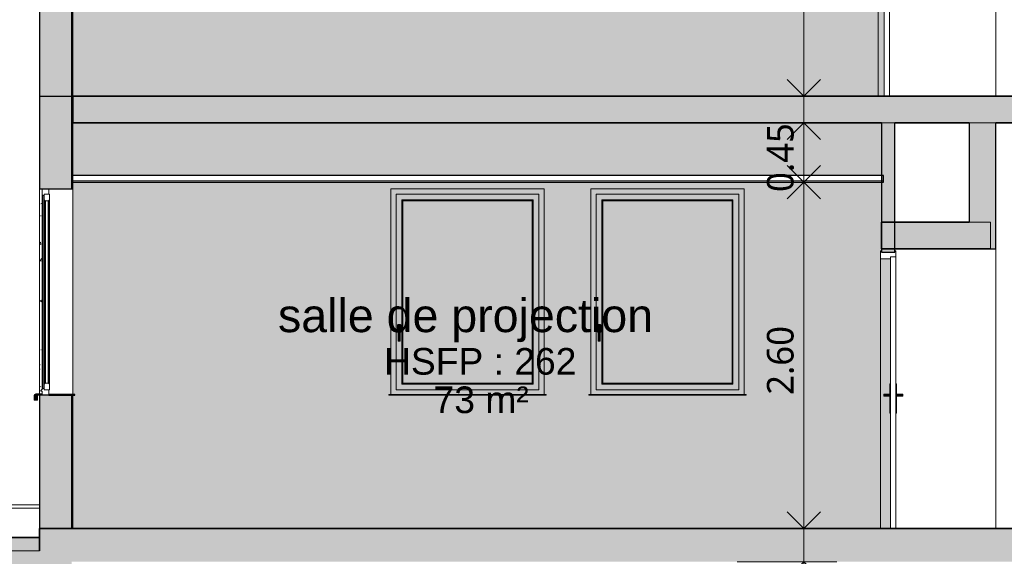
# Model space of a CAD drawing. Header units: millimetres. Extents: x -48837 to 98707, y -908 to 19261.
# Tile 132 of 143: x 50070 to 57459, y 3913 to 7941. Entities that reach past the tile are written whole.
import ezdxf

# ---------------------------------------------------------------- set-up
doc = ezdxf.new("R2010")
doc.units = ezdxf.units.MM
for name, color, linetype, lineweight in [('A-ANNO-DIMS', 211, 'Continuous', 9), ('A-ANNO-DIMS-100', 211, 'Continuous', 9), ('A-AREA-IDEN', 2, 'Continuous', 9), ('A-CLNG', 13, 'Continuous', 9), ('A-DOOR', 31, 'Continuous', 9), ('A-DOOR-FRAM', 31, 'Continuous', 9), ('A-FLOR', 192, 'Continuous', 9), ('A-FLOR-MCUT', 51, 'Continuous', 9), ('A-FLOR-PATT', 8, 'Continuous', 35), ('A-GENM', 13, 'Continuous', 9), ('A-GLAZ', 151, 'Continuous', 9), ('A-GLAZ-SILL', 1, 'Continuous', 9), ('A-WALL', 113, 'Continuous', 9), ('A-WALL-PATT', 111, 'Continuous', 9), ('I-WALL', 2, 'Continuous', 9)]:
    doc.layers.add(name, color=color, linetype=linetype, lineweight=lineweight)
doc.styles.add('Arial_1', font='arial.ttf', dxfattribs={"height": 200})
doc.styles.add('Arial_B', font='txt', dxfattribs={"height": 250})
doc.styles.add('Trebuchet MS_B', font='txt', dxfattribs={"height": 200})
doc.dimstyles.new('Cotes_linéaires_rouge_2mm', dxfattribs={"dimscale": 304.8, "dimtxt": 206.190181, "dimasz": 0.410105, "dimexe": 0.82021, "dimexo": 0.0625, "dimgap": 0.065617, "dimtad": 1, "dimlfac": 0.001, "dimrnd": 0.01, "dimzin": 0, "dimdsep": 46, "dimtxsty": 'Trebuchet MS_B', "dimblk1": 'OPEN30', "dimblk2": 'OPEN30', "dimsah": 1, "dimcen": 0.09, "dimdle": 0.82021, "dimazin": 0, "dimtfac": 1, "dimtdec": 4, "dimtix": 1, "dimtmove": 0, "dimatfit": 3, "dimfxl": 1.64042, "dimfxlon": 1, "dimtvp": 1, "dimtolj": 1, "dimtzin": 0, "dimarcsym": 2})
pattern_1 = [(50, (58964, 6430), (182.1847, -15.939), [19.05, -209.55]), (355, (58964, 6430), (-35.2424, 191.0566), [15.24, -167.64]), (100.451, (58979.18, 6428.67), (146.9425, 175.1167), [16.19, -178.09]), (46.184, (58964, 6480.8), (271.079, -42.043), [28.575, -314.325]), (96.636, (58986.6, 6477.3), (237.4025, 247.427), [24.285, -267.135]), (351.184, (58964, 6480.8), (237.405, 247.425), [22.86, -251.46]), (21, (58989.4, 6468.1), (151.615, -102.2655), [19.05, -209.55]), (326, (58989.4, 6468.1), (61.8024, 184.1877), [15.24, -167.64]), (71.451, (59002.04, 6459.58), (213.417, 81.9214), [16.19, -178.09]), (37.5, (58964, 6430), (3.0883, 84.55508), [3.353, -162.255, 3.353, -166.827, -168.275]), (37.5, (58964, 6430), (3.0883, 84.55508), [-335.788, 3.353, -164.922]), (7.5, (58964, 6430), (66.8194, 100.18075), [3.353, -93.675, 3.353, -158.445, -64.135]), (7.5, (58964, 6430), (66.8194, 100.18075), [-258.826, 3.353, -60.782]), (327.5, (58907.36, 6430), (135.5905, -5.7289), [3.353, -60.147, 3.353, -194.767, -262.89]), (327.5, (58907.36, 6430), (135.5905, -5.7289), [-261.62, 3.353, -259.537]), (317.5, (58881.96, 6430), (148.1289, 25.4268), [3.353, -79.197, 3.353, -128.219, -186.69]), (317.5, (58881.96, 6430), (148.1289, 25.4268), [-214.122, 3.353, -183.337])]

# ---------------------------------------------------------------- blocks, each defined once
blk = doc.blocks.new('Fenêtre type 1 - 115 x 155 cm-1516674-Coupe 2')
at = {"layer": 'A-GLAZ'}
for points in [[(-21186.3, 8412.3), (-21181.3, 8417.3), (-21181.3, 9867.3), (-21186.3, 9872.3), (-21186.3, 8417.3)], [(-21181.3, 8417.3), (-21171.3, 8417.3), (-21171.3, 9867.3), (-21181.3, 9867.3), (-21181.3, 8448.1)], [(-21171.3, 8450.2), (-21164.2, 8457.3), (-21164.2, 9827.3), (-21171.3, 9834.4), (-21171.3, 8457.3)], [(-21131.3, 8450.2), (-21131.3, 9834.4), (-21138.3, 9827.3), (-21138.3, 8457.3)]]:
    blk.add_hatch(color=254, dxfattribs=at).paths.add_polyline_path(points)
h = blk.add_hatch(color=254, dxfattribs=at)
h.paths.add_polyline_path([(-21164.2, 8457.3), (-21161.3, 8457.3), (-21161.3, 9827.3), (-21164.2, 9827.3), (-21164.2, 8483.2)])
h.paths.add_polyline_path([(-21138.3, 8457.3), (-21138.3, 9827.3), (-21141.3, 9827.3), (-21141.3, 8457.3)])
at = {"layer": 'A-GLAZ-SILL'}
for points in [[(-21237.8, 8329.3), (-21237.1, 8364.8), (-21234.3, 8367.2), (-21233, 8367.4), (-21186.3, 8369.9), (-21186.3, 8379.9), (-21233.5, 8377.4), (-21243.6, 8372.7), (-21247.8, 8362.4), (-21247.8, 8329.3)], [(-21236.3, 8329.3), (-21221.3, 8329.3), (-21221.3, 8366.5), (-21233, 8365.8), (-21236.3, 8362.4), (-21236.3, 8331.4), (-21227.3, 8340.4), (-21226.3, 8339.3), (-21236.2, 8329.4)]]:
    blk.add_hatch(color=254, dxfattribs=at).paths.add_polyline_path(points)
at = {"layer": 'A-GLAZ', "lineweight": 18}
for p, q in [((-21186.3, 9917.3), (-21186.3, 9872.3)), ((-21136.3, 9917.3), (-21186.3, 9917.3)), ((-21136.3, 9877.3), (-21136.3, 9917.3)), ((-21186.3, 9872.3), (-21181.3, 9867.3)), ((-21181.3, 9867.3), (-21171.3, 9867.3)), ((-21171.3, 9877.3), (-21171.3, 9834.4)), ((-21131.3, 9877.3), (-21171.3, 9877.3)), ((-21171.3, 9867.3), (-21171.3, 9877.3)), ((-21171.3, 9877.3), (-21136.3, 9877.3)), ((-21171.3, 9834.4), (-21164.2, 9827.3)), ((-21164.2, 9827.3), (-21138.3, 9827.3)), ((-21141.3, 9827.3), (-21161.3, 9827.3)), ((-21161.3, 9827.3), (-21161.3, 8457.3)), ((-21141.3, 8457.3), (-21141.3, 9827.3)), ((-21138.3, 9827.3), (-21131.3, 9834.4)), ((-21131.3, 9834.4), (-21131.3, 9877.3)), ((-21164.2, 8457.3), (-21171.3, 8450.2)), ((-21171.3, 8450.2), (-21171.3, 8407.3)), ((-21138.3, 8457.3), (-21164.2, 8457.3)), ((-21161.3, 8457.3), (-21141.3, 8457.3)), ((-21131.3, 8450.2), (-21138.3, 8457.3)), ((-21131.3, 8407.3), (-21131.3, 8450.2)), ((-21181.3, 8417.3), (-21196.3, 8402.3)), ((-21196.3, 8402.3), (-21196.3, 8397.3)), ((-21196.3, 8397.3), (-21186.3, 8397.3)), ((-21186.3, 8397.3), (-21186.3, 8367.3)), ((-21186.3, 8367.3), (-21136.3, 8367.3)), ((-21171.3, 8417.3), (-21181.3, 8417.3)), ((-21171.3, 8407.3), (-21171.3, 8417.3)), ((-21171.3, 8407.3), (-21131.3, 8407.3)), ((-21136.3, 8407.3), (-21171.3, 8407.3)), ((-21136.3, 8367.3), (-21136.3, 8407.3))]:
    blk.add_line(p, q, dxfattribs=at)
at = {"layer": 'A-GLAZ'}
for p, q in [((-21186.3, 8412.3), (-21186.3, 9872.3)), ((-21181.3, 9867.3), (-21181.3, 8417.3)), ((-21171.3, 8450.2), (-21171.3, 9834.4)), ((-21164.2, 9827.3), (-21164.2, 8457.3)), ((-21138.3, 9827.3), (-21138.3, 8457.3)), ((-21131.3, 9834.4), (-21131.3, 8450.2)), ((-20941.9, 8371.3), (-20941.3, 8371.3)), ((-20941.3, 8368.3), (-20941.9, 8368.3))]:
    blk.add_line(p, q, dxfattribs=at)
at = {"layer": 'A-GLAZ', "lineweight": 25}
for p, q in [((-20942.3, 8372.3), (-21136.3, 8372.3)), ((-21136.3, 8372.3), (-21136.3, 8367.3)), ((-21136.3, 8367.3), (-20942.3, 8367.3)), ((-20941.3, 8371.3), (-20942.3, 8372.3)), ((-20942.3, 8367.3), (-20941.3, 8368.3)), ((-20941.3, 8368.3), (-20941.3, 8371.3))]:
    blk.add_line(p, q, dxfattribs=at)
at = {"layer": 'A-GLAZ-SILL'}
for p, q in [((-21247.8, 8362.4), (-21247.8, 8329.3)), ((-21186.3, 8379.9), (-21233.5, 8377.4)), ((-21221.3, 8329.3), (-21221.3, 8366.5)), ((-21237.8, 8329.3), (-21247.8, 8329.3)), ((-21221.3, 8329.3), (-21236.3, 8329.3))]:
    blk.add_line(p, q, dxfattribs=at)
at = {"layer": 'A-GLAZ-SILL', "lineweight": 18}
for p, q in [((-21237.8, 8362.4), (-21237.8, 8329.3)), ((-21236.3, 8331.4), (-21236.3, 8362.4)), ((-21186.3, 8369.9), (-21233, 8367.4)), ((-21232.9, 8365.9), (-21186.3, 8368.4)), ((-21186.3, 8368.4), (-21186.3, 8369.9)), ((-21237.8, 8329.3), (-21236.3, 8329.3)), ((-21227.3, 8340.4), (-21236.3, 8331.4)), ((-21236.3, 8329.3), (-21226.3, 8339.3)), ((-21226.3, 8339.3), (-21227.3, 8340.4))]:
    blk.add_line(p, q, dxfattribs=at)
at = {"layer": 'A-GLAZ-SILL'}
for centre, radius in [((-21232.8, 8362.4), 15), ((-21232.8, 8362.4), 5), ((-21232.7, 8362.4), 3.54)]:
    blk.add_arc(centre, radius, 93, 180, dxfattribs=at)
at = {"layer": 'A-GLAZ-SILL', "lineweight": 18}
for centre, radius in [((-21232.8, 8362.4), 5), ((-21232.7, 8362.4), 3.54)]:
    blk.add_arc(centre, radius, 93, 180, dxfattribs=at)
blk = doc.blocks.new('Fenêtre type 1 - 115 x 155 cm-V31-Coupe 2')
at = {"layer": 'A-GLAZ-SILL'}
h = blk.add_hatch(color=254, dxfattribs=at)
h.paths.add_polyline_path([(-21237.8, 8329.3), (-21236.3, 8329.3), (-21236.3, 8331.4)])
h.paths.add_polyline_path([(-21236.3, 8362.4), (-21233, 8367.4), (-21236.5, 8365.7), (-21237.6, 8362.4), (-21237.1, 8362.4)])
at = {"layer": 'A-GLAZ'}
for p, q in [((-20941.3, 8371.3), (-20942.3, 8372.3)), ((-20942.3, 8367.3), (-20941.3, 8368.3)), ((-20941.9, 8371.3), (-20941.3, 8371.3)), ((-20941.3, 8371.3), (-20941.9, 8371.3)), ((-20941.3, 8368.3), (-20941.9, 8368.3)), ((-20941.9, 8368.3), (-20941.3, 8368.3)), ((-20941.3, 8368.3), (-20941.3, 8371.3))]:
    blk.add_line(p, q, dxfattribs=at)
at = {"layer": 'A-GLAZ-SILL'}
blk.add_line((-21237.8, 8329.3), (-21236.3, 8329.3), dxfattribs=at)
blk = doc.blocks.new('Fenêtre type 1 - 115 x 155 cm-V32-Coupe 2')
at = {"layer": 'A-GLAZ'}
h = blk.add_hatch(color=254, dxfattribs=at)
h.paths.add_polyline_path([(-18569.8, 5126.9), (-17419.8, 5126.9), (-17419.8, 6671.9), (-18569.8, 6671.9), (-18569.8, 5370.8)])
h.paths.add_polyline_path([(-17733.3, 5161.9), (-18529.8, 5161.9), (-18529.8, 6631.9), (-17459.8, 6631.9), (-17459.8, 5161.9), (-17502.8, 5161.9)])
h = blk.add_hatch(color=254, dxfattribs=at)
h.paths.add_polyline_path([(-18529.8, 5161.9), (-17459.8, 5161.9), (-17459.8, 6631.9), (-18529.8, 6631.9), (-18529.8, 5370.8)])
h.paths.add_polyline_path([(-18376.3, 5204.8), (-18486.9, 5204.8), (-18486.9, 6588.9), (-17502.8, 6588.9), (-17502.8, 5204.8), (-17733.3, 5204.8)])
h.paths.add_polyline_path([(-18502.9, 5526.9), (-18511.8, 5526.9), (-18515.3, 5530.4), (-18515.3, 5592.9), (-18519.3, 5596.9), (-18519.3, 5646.9), (-18514.3, 5651.9), (-18499.3, 5650.9), (-18495.3, 5646.9), (-18495.3, 5596.9), (-18499.3, 5591.9), (-18499.3, 5530.4)])
for points in [[(-18486.9, 5204.8), (-18479.8, 5211.9), (-18479.8, 6581.9), (-18486.9, 6588.9), (-18486.9, 5211.9)], [(-17733.3, 6581.9), (-17509.8, 6581.9), (-17502.8, 6588.9), (-18486.9, 6588.9), (-18479.8, 6581.9)], [(-18376.3, 5211.9), (-17509.8, 5211.9), (-17509.8, 6581.9), (-18479.8, 6581.9), (-18479.8, 5211.9)], [(-17502.8, 5204.8), (-17502.8, 6588.9), (-17509.8, 6581.9), (-17509.8, 5211.9)], [(-18499.3, 5592.9), (-18495.3, 5596.9), (-18495.3, 5646.9), (-18500.3, 5651.9), (-18514.3, 5651.9), (-18519.3, 5646.9), (-18519.3, 5596.9), (-18515.3, 5592.9), (-18515.3, 5627.9), (-18499.3, 5627.9), (-18499.3, 5596.9)], [(-18499.3, 5614.4), (-18499.3, 5627.9), (-18515.3, 5627.9), (-18515.3, 5614.4)], [(-18502.9, 5526.9), (-18499.3, 5530.4), (-18499.3, 5614.4), (-18515.3, 5614.4), (-18515.3, 5530.4), (-18511.8, 5526.9)], [(-17502.8, 5204.8), (-17509.8, 5211.9), (-18479.8, 5211.9), (-18486.9, 5204.8), (-17509.8, 5204.8)], [(-18579.8, 5122.9), (-17409.8, 5122.9), (-17409.8, 5125.9), (-18579.8, 5125.9)]]:
    blk.add_hatch(color=254, dxfattribs=at).paths.add_polyline_path(points)
for p, q in [((-17459.8, 6631.9), (-18529.8, 6631.9)), ((-18529.8, 6631.9), (-18529.8, 5161.9)), ((-18486.9, 5204.8), (-18486.9, 6588.9)), ((-18486.9, 6588.9), (-17502.8, 6588.9)), ((-18479.8, 6581.9), (-18486.9, 6588.9)), ((-18479.8, 5211.9), (-18479.8, 6581.9)), ((-18479.8, 6581.9), (-17509.8, 6581.9)), ((-17502.8, 6588.9), (-17509.8, 6581.9)), ((-17509.8, 6581.9), (-17509.8, 5211.9)), ((-17502.8, 6588.9), (-17502.8, 5204.8)), ((-17459.8, 6631.9), (-17459.8, 5161.9)), ((-18514.3, 5651.9), (-18519.3, 5646.9)), ((-18519.3, 5646.9), (-18519.3, 5596.9)), ((-18515.3, 5627.9), (-18499.3, 5627.9)), ((-18515.3, 5614.4), (-18515.3, 5627.9)), ((-18500.3, 5651.9), (-18514.3, 5651.9)), ((-18495.3, 5646.9), (-18500.3, 5651.9)), ((-18499.3, 5627.9), (-18499.3, 5614.4)), ((-18495.3, 5596.9), (-18495.3, 5646.9)), ((-18519.3, 5596.9), (-18515.3, 5592.9)), ((-18515.3, 5614.4), (-18499.3, 5614.4)), ((-18515.3, 5530.4), (-18515.3, 5614.4)), ((-18499.3, 5614.4), (-18499.3, 5530.4)), ((-18499.3, 5592.9), (-18495.3, 5596.9)), ((-18515.3, 5530.4), (-18511.8, 5526.9)), ((-18502.9, 5526.9), (-18511.8, 5526.9)), ((-18502.9, 5526.9), (-18499.3, 5530.4)), ((-18479.8, 5211.9), (-18486.9, 5204.8)), ((-17502.8, 5204.8), (-18486.9, 5204.8)), ((-17509.8, 5211.9), (-18479.8, 5211.9)), ((-17502.8, 5204.8), (-17509.8, 5211.9)), ((-18583.8, 5126.9), (-18584.8, 5125.9)), ((-18584.8, 5125.9), (-18583.8, 5126.9)), ((-18584.8, 5125.9), (-18584.8, 5122.9)), ((-18584.8, 5125.9), (-18584.8, 5122.9)), ((-18579.8, 5125.9), (-18584.8, 5125.9)), ((-18584.8, 5122.9), (-18583.8, 5121.9)), ((-18583.8, 5121.9), (-18584.8, 5122.9)), ((-18584.8, 5122.9), (-18579.8, 5122.9)), ((-18583.8, 5126.9), (-18579.8, 5126.9)), ((-18579.8, 5121.9), (-18583.8, 5121.9)), ((-18579.8, 5126.9), (-17409.8, 5126.9)), ((-17409.8, 5125.9), (-18579.8, 5125.9)), ((-18579.8, 5122.9), (-17409.8, 5122.9)), ((-17409.8, 5121.9), (-18579.8, 5121.9)), ((-17459.8, 5161.9), (-18529.8, 5161.9)), ((-17409.8, 5126.9), (-17405.8, 5126.9)), ((-17404.8, 5125.9), (-17409.8, 5125.9)), ((-17409.8, 5122.9), (-17404.8, 5122.9)), ((-17405.8, 5121.9), (-17409.8, 5121.9)), ((-17404.8, 5125.9), (-17405.8, 5126.9)), ((-17405.8, 5126.9), (-17404.8, 5125.9)), ((-17405.8, 5121.9), (-17404.8, 5122.9)), ((-17404.8, 5122.9), (-17405.8, 5121.9)), ((-17404.8, 5122.9), (-17404.8, 5125.9)), ((-17404.8, 5125.9), (-17404.8, 5122.9))]:
    blk.add_line(p, q, dxfattribs=at)
blk = doc.blocks.new('Double _R_ - 1_63m x 2_04m-1213485-Coupe 2')
at = {"layer": 'A-DOOR'}
for points in [[(-14872.6, 8447.3), (-14867.6, 8447.3), (-14867.6, 8452.7), (-14872.6, 8452.7), (-14872.6, 8451.3)], [(-14872.6, 8237.3), (-14867.6, 8237.3), (-14867.6, 8447.3), (-14872.6, 8447.3)], [(-14827.6, 8447.3), (-14822.6, 8447.3), (-14822.6, 8452.7), (-14827.6, 8452.7), (-14827.6, 8451.3)], [(-14822.6, 8237.3), (-14822.6, 8447.3), (-14827.6, 8447.3), (-14827.6, 8237.3)], [(-14900, 8374.3), (-14898.4, 8375.1), (-14918.5, 8374.3)], [(-14900, 8360.3), (-14900, 8374.3), (-14918.5, 8374.3), (-14918.5, 8360.3)], [(-14898.4, 8359.5), (-14900, 8360.3), (-14914.5, 8359.5)], [(-14872.6, 8374.3), (-14872.6, 8375.1), (-14900, 8374.3)], [(-14872.6, 8360.3), (-14872.6, 8374.3), (-14900, 8374.3), (-14900, 8360.3)], [(-14872.6, 8359.5), (-14872.6, 8360.3), (-14898.4, 8359.5)], [(-14822.6, 8360.3), (-14794.9, 8360.3), (-14794.9, 8374.3), (-14822.6, 8374.3)], [(-14796.5, 8359.5), (-14794.9, 8360.3), (-14822.6, 8359.5)], [(-14794.9, 8360.3), (-14776.5, 8360.3), (-14776.5, 8374.3), (-14794.9, 8374.3)], [(-14867.6, 8231.9), (-14867.6, 8237.3), (-14872.6, 8237.3), (-14872.6, 8231.9)], [(-14822.6, 8231.9), (-14822.6, 8237.3), (-14827.6, 8237.3), (-14827.6, 8231.9)]]:
    blk.add_hatch(color=254, dxfattribs=at).paths.add_polyline_path(points)
at = {"layer": 'A-DOOR-FRAM'}
h = blk.add_hatch(color=254, dxfattribs=at)
h.paths.add_polyline_path([(-14913.6, 7367.3), (-14867.6, 7367.3), (-14867.6, 8231.9), (-14872.6, 8231.9), (-14872.6, 8359.5), (-14913.6, 8359.5), (-14913.6, 8061.7)])
h.paths.add_polyline_path([(-14900, 8375.1), (-14872.6, 8375.1), (-14872.6, 8452.7), (-14867.6, 8452.7), (-14867.6, 9392.3), (-14913.6, 9392.3), (-14913.6, 8375.1), (-14901.2, 8375.1)])
at = {"layer": 'A-DOOR', "lineweight": 18}
for p, q in [((-14827.6, 9407.3), (-14867.6, 9407.3)), ((-14867.6, 9407.3), (-14867.6, 7367.3)), ((-14827.6, 7367.3), (-14827.6, 9407.3)), ((-14867.6, 7367.3), (-14827.6, 7367.3))]:
    blk.add_line(p, q, dxfattribs=at)
at = {"layer": 'A-DOOR'}
for p, q in [((-14867.6, 8452.7), (-14872.6, 8452.7)), ((-14872.6, 8447.3), (-14872.6, 8452.7)), ((-14872.6, 8237.3), (-14872.6, 8447.3)), ((-14872.6, 8447.3), (-14867.6, 8447.3)), ((-14822.6, 8452.7), (-14827.6, 8452.7)), ((-14827.6, 8447.3), (-14822.6, 8447.3)), ((-14822.6, 8452.7), (-14822.6, 8447.3)), ((-14822.6, 8447.3), (-14822.6, 8237.3)), ((-14918.5, 8374.3), (-14900, 8374.3)), ((-14918.5, 8374.3), (-14918.5, 8360.3)), ((-14918.5, 8360.3), (-14900, 8360.3)), ((-14897.5, 8375.2), (-14912.5, 8375.2)), ((-14905.5, 8375.2), (-14912.5, 8375.2)), ((-14912.5, 8359.4), (-14897.5, 8359.4)), ((-14912.5, 8359.4), (-14905.5, 8359.4)), ((-14900, 8374.3), (-14872.6, 8374.3)), ((-14900, 8374.3), (-14900, 8360.3)), ((-14900, 8360.3), (-14872.6, 8360.3)), ((-14872.6, 8375.2), (-14897.5, 8375.2)), ((-14897.5, 8359.4), (-14872.6, 8359.4)), ((-14797.4, 8375.2), (-14822.6, 8375.2)), ((-14822.6, 8374.3), (-14794.9, 8374.3)), ((-14794.9, 8360.3), (-14822.6, 8360.3)), ((-14822.6, 8359.4), (-14797.4, 8359.4)), ((-14782.5, 8375.2), (-14797.4, 8375.2)), ((-14797.4, 8359.4), (-14782.5, 8359.4)), ((-14794.9, 8360.3), (-14794.9, 8374.3)), ((-14794.9, 8374.3), (-14776.5, 8374.3)), ((-14776.5, 8360.3), (-14794.9, 8360.3)), ((-14782.5, 8375.2), (-14789.6, 8375.2)), ((-14789.6, 8359.4), (-14782.5, 8359.4)), ((-14776.5, 8360.3), (-14776.5, 8374.3)), ((-14872.6, 8231.9), (-14872.6, 8237.3)), ((-14872.6, 8237.3), (-14867.6, 8237.3)), ((-14872.6, 8231.9), (-14867.6, 8231.9)), ((-14822.6, 8237.3), (-14827.6, 8237.3)), ((-14827.6, 8231.9), (-14822.6, 8231.9)), ((-14822.6, 8237.3), (-14822.6, 8231.9))]:
    blk.add_line(p, q, dxfattribs=at)
for centre, start_param, end_param in [((-14905.5, 8354.3), 6.186243, 6.380128), ((-14905.5, 8380.4), 3.04465, 3.238535), ((-14789.6, 8354.3), 6.186243, 6.380128), ((-14789.6, 8380.4), 3.04465, 3.238535)]:
    blk.add_ellipse(centre, major_axis=(0, 20.9), ratio=0.707107, start_param=start_param, end_param=end_param, dxfattribs=at)
for points in [[(-14910.5, 8375.1), (-14911.8, 8375.2), (-14914.6, 8375.2), (-14917.2, 8374.7), (-14918.5, 8374.3)], [(-14918.5, 8360.3), (-14917.2, 8359.9), (-14914.6, 8359.4), (-14911.8, 8359.4), (-14910.5, 8359.5)], [(-14910.5, 8375.1), (-14911.8, 8375.2), (-14913.2, 8375.2), (-14914.5, 8375.1)], [(-14914.5, 8359.5), (-14913.2, 8359.4), (-14911.8, 8359.4), (-14910.5, 8359.5)], [(-14898.4, 8375.1), (-14898.9, 8375), (-14899.5, 8374.7), (-14900, 8374.3)], [(-14900, 8360.3), (-14899.5, 8359.9), (-14898.9, 8359.7), (-14898.4, 8359.5)], [(-14794.9, 8374.3), (-14795.4, 8374.7), (-14796, 8375), (-14796.5, 8375.1)], [(-14796.5, 8359.5), (-14796, 8359.7), (-14795.4, 8359.9), (-14794.9, 8360.3)], [(-14776.5, 8374.3), (-14777.8, 8374.7), (-14780.5, 8375.2), (-14783.2, 8375.2), (-14784.6, 8375.1)], [(-14780.5, 8375.1), (-14781.8, 8375.2), (-14783.2, 8375.2), (-14784.6, 8375.1)], [(-14784.6, 8359.5), (-14783.2, 8359.4), (-14780.5, 8359.4), (-14777.8, 8359.9), (-14776.5, 8360.3)], [(-14784.6, 8359.5), (-14783.2, 8359.4), (-14781.8, 8359.4), (-14780.5, 8359.5)]]:
    blk.add_open_spline(points, degree=3, dxfattribs=at)
at = {"layer": 'A-DOOR-FRAM', "lineweight": 18}
for p, q in [((-14905.6, 9452.3), (-14913.6, 9452.3)), ((-14913.6, 9452.3), (-14913.6, 9392.3)), ((-14913.6, 9392.3), (-14867.6, 9392.3)), ((-14905.6, 9442.3), (-14905.6, 9452.3)), ((-14835.6, 9442.3), (-14905.6, 9442.3)), ((-14867.6, 9392.3), (-14867.6, 9407.3)), ((-14867.6, 9407.3), (-14827.6, 9407.3)), ((-14827.6, 9452.3), (-14835.6, 9452.3)), ((-14835.6, 9452.3), (-14835.6, 9442.3)), ((-14827.6, 9407.3), (-14827.6, 9452.3))]:
    blk.add_line(p, q, dxfattribs=at)
at = {"layer": 'A-DOOR-FRAM'}
for p, q in [((-14913.6, 8375), (-14913.6, 9392.3)), ((-14913.6, 7367.3), (-14913.6, 8359.6))]:
    blk.add_line(p, q, dxfattribs=at)
blk = doc.blocks.new('Double _R_ - 1_63m x 2_04m-1265984-Coupe 2')
at = {"layer": 'A-DOOR'}
for points in [[(-14824.9, 5201.9), (-14819.9, 5201.9), (-14819.9, 5207.2), (-14824.9, 5207.2), (-14824.9, 5205.9)], [(-14819.9, 4991.9), (-14819.9, 5201.9), (-14824.9, 5201.9), (-14824.9, 4991.9)], [(-14779.9, 5201.9), (-14774.9, 5201.9), (-14774.9, 5207.2), (-14779.9, 5207.2), (-14779.9, 5205.9)], [(-14774.9, 4991.9), (-14774.9, 5201.9), (-14779.9, 5201.9), (-14779.9, 4991.9)], [(-14862, 5114.9), (-14862, 5128.9), (-14870.8, 5128.9), (-14870.8, 5114.9)], [(-14859.2, 5114.1), (-14853.5, 5114.9), (-14853.5, 5128.9), (-14859.2, 5129.7), (-14862, 5128.9), (-14862, 5114.9)], [(-14853.5, 5114.9), (-14847.3, 5114.9), (-14847.3, 5128.9), (-14853.5, 5128.9), (-14853.5, 5115.1)], [(-14849, 5114.1), (-14847.3, 5114.9), (-14853.5, 5114.1)], [(-14847.3, 5128.9), (-14849, 5129.7), (-14849, 5128.9)], [(-14847.3, 5114.9), (-14824.9, 5114.9), (-14824.9, 5128.9), (-14847.3, 5128.9), (-14847.3, 5126.6)], [(-14824.9, 5128.9), (-14824.9, 5129.7), (-14839.5, 5128.9)], [(-14824.9, 5114.1), (-14824.9, 5114.9), (-14839.5, 5114.1)], [(-14774.9, 5114.9), (-14752.2, 5114.9), (-14752.2, 5128.9), (-14774.9, 5128.9), (-14774.9, 5116)], [(-14752.2, 5114.9), (-14746.1, 5114.9), (-14746.1, 5128.9), (-14752.2, 5128.9), (-14752.2, 5127.2)], [(-14740.5, 5114.1), (-14737.7, 5114.9), (-14737.7, 5128.9), (-14743.3, 5129.7), (-14746.1, 5128.9), (-14746.1, 5114.9), (-14743.3, 5114.1)], [(-14743.3, 5114.1), (-14746.1, 5114.9), (-14746.1, 5114.1)], [(-14732.8, 5114.1), (-14728.8, 5114.9), (-14740.5, 5114.1)], [(-14737.7, 5114.9), (-14728.8, 5114.9), (-14728.8, 5128.9), (-14737.7, 5128.9)], [(-14824.9, 4986.5), (-14819.9, 4986.5), (-14819.9, 4991.9), (-14824.9, 4991.9), (-14824.9, 4987.9)], [(-14774.9, 4986.5), (-14774.9, 4991.9), (-14779.9, 4991.9), (-14779.9, 4986.5)]]:
    blk.add_hatch(color=254, dxfattribs=at).paths.add_polyline_path(points)
at = {"layer": 'A-DOOR-FRAM'}
blk.add_hatch(color=254, dxfattribs=at).paths.add_polyline_path([(-14895.9, 4121.9), (-14819.9, 4121.9), (-14819.9, 4986.5), (-14824.9, 4986.5), (-14824.9, 5114.1), (-14870.8, 5114.9), (-14870.8, 5128.9), (-14862, 5129.7), (-14824.9, 5129.7), (-14824.9, 5207.2), (-14819.9, 5207.2), (-14819.9, 6146.9), (-14895.9, 6146.9), (-14895.9, 4473.9)])
at = {"layer": 'A-DOOR', "lineweight": 18}
for p, q in [((-14779.9, 6161.9), (-14819.9, 6161.9)), ((-14819.9, 6161.9), (-14819.9, 4121.9)), ((-14779.9, 4121.9), (-14779.9, 6161.9)), ((-14819.9, 4121.9), (-14779.9, 4121.9))]:
    blk.add_line(p, q, dxfattribs=at)
at = {"layer": 'A-DOOR'}
for p, q in [((-14819.9, 5207.2), (-14824.9, 5207.2)), ((-14824.9, 5201.9), (-14824.9, 5207.2)), ((-14824.9, 4991.9), (-14824.9, 5201.9)), ((-14824.9, 5201.9), (-14819.9, 5201.9)), ((-14774.9, 5207.2), (-14779.9, 5207.2)), ((-14774.9, 5201.9), (-14779.9, 5201.9)), ((-14774.9, 5207.2), (-14774.9, 5201.9)), ((-14774.9, 5201.9), (-14774.9, 4991.9)), ((-14870.8, 5114.9), (-14870.8, 5128.9)), ((-14870.8, 5128.9), (-14862, 5128.9)), ((-14870.8, 5114.9), (-14862, 5114.9)), ((-14849.8, 5129.8), (-14864.8, 5129.8)), ((-14857.8, 5129.8), (-14864.8, 5129.8)), ((-14864.8, 5114), (-14849.8, 5114)), ((-14864.8, 5114), (-14857.8, 5114)), ((-14862, 5128.9), (-14862, 5114.9)), ((-14847.3, 5128.9), (-14853.5, 5128.9)), ((-14853.5, 5114.9), (-14853.5, 5128.9)), ((-14853.5, 5114.9), (-14847.3, 5114.9)), ((-14824.9, 5129.8), (-14849.8, 5129.8)), ((-14849.8, 5114), (-14824.9, 5114)), ((-14847.3, 5128.9), (-14847.3, 5114.9)), ((-14824.9, 5128.9), (-14847.3, 5128.9)), ((-14847.3, 5114.9), (-14824.9, 5114.9)), ((-14749.7, 5129.8), (-14774.9, 5129.8)), ((-14774.9, 5128.9), (-14752.2, 5128.9)), ((-14774.9, 5114.9), (-14752.2, 5114.9)), ((-14774.9, 5114), (-14749.7, 5114)), ((-14752.2, 5114.9), (-14752.2, 5128.9)), ((-14752.2, 5128.9), (-14746.1, 5128.9)), ((-14752.2, 5114.9), (-14746.1, 5114.9)), ((-14734.8, 5129.8), (-14749.7, 5129.8)), ((-14749.7, 5114), (-14734.8, 5114)), ((-14746.1, 5128.9), (-14746.1, 5114.9)), ((-14734.8, 5129.8), (-14741.9, 5129.8)), ((-14741.9, 5114), (-14734.8, 5114)), ((-14737.7, 5114.9), (-14737.7, 5128.9)), ((-14737.7, 5128.9), (-14728.8, 5128.9)), ((-14728.8, 5114.9), (-14737.7, 5114.9)), ((-14728.8, 5128.9), (-14728.8, 5114.9)), ((-14824.9, 4986.5), (-14824.9, 4991.9)), ((-14819.9, 4991.9), (-14824.9, 4991.9)), ((-14824.9, 4986.5), (-14819.9, 4986.5)), ((-14774.9, 4991.9), (-14779.9, 4991.9)), ((-14779.9, 4986.5), (-14774.9, 4986.5)), ((-14774.9, 4991.9), (-14774.9, 4986.5))]:
    blk.add_line(p, q, dxfattribs=at)
for centre, start_param, end_param in [((-14857.8, 5108.8), 5.992357, 6.574014), ((-14857.8, 5134.9), 2.850764, 3.432421), ((-14741.9, 5108.8), 5.992357, 6.574014), ((-14741.9, 5134.9), 2.850764, 3.432421)]:
    blk.add_ellipse(centre, major_axis=(0, 20.9), ratio=0.707107, start_param=start_param, end_param=end_param, dxfattribs=at)
for points in [[(-14870.8, 5128.9), (-14869.5, 5129.3), (-14866.9, 5129.8), (-14864.1, 5129.8), (-14862.8, 5129.7)], [(-14862.8, 5114.1), (-14864.1, 5114), (-14866.9, 5114), (-14869.5, 5114.5), (-14870.8, 5114.9)], [(-14866.8, 5129.7), (-14865.5, 5129.8), (-14864.1, 5129.8), (-14862.8, 5129.7)], [(-14862.8, 5114.1), (-14864.1, 5114), (-14865.5, 5114), (-14866.8, 5114.1)], [(-14849, 5129.7), (-14848.4, 5129.5), (-14847.9, 5129.3), (-14847.3, 5128.9)], [(-14847.3, 5114.9), (-14847.9, 5114.5), (-14848.4, 5114.2), (-14849, 5114.1)], [(-14752.2, 5128.9), (-14751.6, 5129.3), (-14751.1, 5129.5), (-14750.5, 5129.7)], [(-14750.5, 5114.1), (-14751.1, 5114.2), (-14751.6, 5114.5), (-14752.2, 5114.9)], [(-14736.9, 5129.7), (-14735.5, 5129.8), (-14734.1, 5129.8), (-14732.8, 5129.7)], [(-14736.9, 5129.7), (-14735.5, 5129.8), (-14732.8, 5129.8), (-14730.1, 5129.3), (-14728.8, 5128.9)], [(-14728.8, 5114.9), (-14730.1, 5114.5), (-14732.8, 5114), (-14735.5, 5114), (-14736.9, 5114.1)], [(-14732.8, 5114.1), (-14734.1, 5114), (-14735.5, 5114), (-14736.9, 5114.1)]]:
    blk.add_open_spline(points, degree=3, dxfattribs=at)
at = {"layer": 'A-DOOR-FRAM', "lineweight": 18}
for p, q in [((-14887.9, 6206.9), (-14895.9, 6206.9)), ((-14895.9, 6206.9), (-14895.9, 6146.9)), ((-14887.9, 6196.9), (-14887.9, 6206.9)), ((-14779.9, 6206.9), (-14787.9, 6206.9)), ((-14787.9, 6206.9), (-14787.9, 6196.9)), ((-14779.9, 6161.9), (-14779.9, 6206.9)), ((-14895.9, 6146.9), (-14819.9, 6146.9)), ((-14787.9, 6196.9), (-14887.9, 6196.9)), ((-14819.9, 6146.9), (-14819.9, 6161.9)), ((-14819.9, 6161.9), (-14779.9, 6161.9))]:
    blk.add_line(p, q, dxfattribs=at)
at = {"layer": 'A-DOOR-FRAM'}
blk.add_line((-14895.9, 4121.9), (-14895.9, 6146.9), dxfattribs=at)
blk = doc.blocks.new('Famille 0 - Famille 150x120-1297039-Coupe 2')
at = {"layer": 'A-GENM'}
for p, q in [((-21548, 4452.8), (-21548, 4454.8)), ((-21548, 4452.8), (-21548, 4454.8)), ((-22324, 4429), (-22325, 4430.5)), ((-22435.3, 4298.5), (-21206.3, 4298.5)), ((-22435.3, 4298.5), (-22435.3, 4273.3)), ((-21206.3, 4273.3), (-22435.3, 4273.3)), ((-22427.8, 4273.3), (-22427.8, 4053.3))]:
    blk.add_line(p, q, dxfattribs=at)
blk = doc.blocks.new('DIMBLOCK8-Coupe 2')
at = {"layer": 'A-ANNO-DIMS-100'}
for p, q in [((55953.4, 3.3), (55953.4, 4121.9)), ((55453.4, 3871.9), (56203.4, 3871.9)), ((55953.4, 3871.9), (55453.4, 3871.9)), ((55453.4, 253.3), (56203.4, 253.3)), ((55953.4, 253.3), (55453.4, 253.3))]:
    blk.add_line(p, q, dxfattribs=at)
at = {"layer": 'A-ANNO-DIMS-100', "lineweight": 25}
for p, q in [((55953.4, 3871.9), (55828.4, 3746.9)), ((55953.4, 3871.9), (56078.4, 3746.9)), ((55953.4, 253.3), (55828.4, 378.3)), ((55953.4, 253.3), (56078.4, 378.3))]:
    blk.add_line(p, q, dxfattribs=at)
at = {"layer": 'A-ANNO-DIMS-100', "color": 0, "insert": (55677.5, 1765.5), "char_height": 200, "width": 712.929, "attachment_point": 1, "rotation": 90, "line_spacing_factor": 1.048425, "style": 'Trebuchet MS_B'}
blk.add_mtext('3.62', dxfattribs=at)
blk = doc.blocks.new('_Open30')
at = {"color": 0, "linetype": 'ByBlock', "lineweight": -2}
for p, q in [((-1, 0.268), (0, 0)), ((0, 0), (-1, -0.268)), ((0, 0), (-1, 0))]:
    blk.add_line(p, q, dxfattribs=at)
blk = doc.blocks.new('DIMBLOCK9-Coupe 2')
at = {"layer": 'A-ANNO-DIMS-100'}
for p, q in [((55953.4, 7417.3), (55953.4, 6721.9)), ((56453.4, 7167.3), (55703.4, 7167.3)), ((55953.4, 7167.3), (56453.4, 7167.3)), ((56453.4, 6721.9), (55703.4, 6721.9)), ((55953.4, 6721.9), (56453.4, 6721.9))]:
    blk.add_line(p, q, dxfattribs=at)
at = {"layer": 'A-ANNO-DIMS-100', "lineweight": 25}
for p, q in [((55953.4, 7167.3), (55828.4, 7042.3)), ((55953.4, 7167.3), (56078.4, 7042.3)), ((55953.4, 6721.9), (55828.4, 6846.9)), ((55953.4, 6721.9), (56078.4, 6846.9)), ((55953.4, 6721.9), (55828.4, 6596.9)), ((55953.4, 6721.9), (56078.4, 6596.9))]:
    blk.add_line(p, q, dxfattribs=at)
at = {"layer": 'A-ANNO-DIMS-100', "color": 0, "insert": (55677.5, 6647.5), "char_height": 200, "width": 712.929, "attachment_point": 1, "rotation": 90, "line_spacing_factor": 1.048425, "style": 'Trebuchet MS_B'}
blk.add_mtext('0.45', dxfattribs=at)
blk = doc.blocks.new('DIMBLOCK10-Coupe 2')
at = {"layer": 'A-ANNO-DIMS-100', "lineweight": 25}
for p, q in [((55953.4, 6721.9), (55828.4, 6846.9)), ((55953.4, 6721.9), (56078.4, 6846.9)), ((55953.4, 6721.9), (55828.4, 6596.9)), ((55953.4, 6721.9), (56078.4, 6596.9)), ((55953.4, 4121.9), (55828.4, 4246.9)), ((55953.4, 4121.9), (56078.4, 4246.9))]:
    blk.add_line(p, q, dxfattribs=at)
at = {"layer": 'A-ANNO-DIMS-100'}
for p, q in [((56453.4, 6721.9), (55703.4, 6721.9)), ((55953.4, 6721.9), (55953.4, 3871.9)), ((55953.4, 6721.9), (56453.4, 6721.9)), ((56453.4, 4121.9), (55703.4, 4121.9)), ((55953.4, 4121.9), (56453.4, 4121.9))]:
    blk.add_line(p, q, dxfattribs=at)
at = {"layer": 'A-ANNO-DIMS-100', "color": 0, "insert": (55677.5, 5124.8), "char_height": 200, "width": 712.929, "attachment_point": 1, "rotation": 90, "line_spacing_factor": 1.048425, "style": 'Trebuchet MS_B'}
blk.add_mtext('2.60', dxfattribs=at)
blk = doc.blocks.new('DIMBLOCK11-Coupe 2')
at = {"layer": 'A-ANNO-DIMS-100'}
for p, q in [((55953.4, 7117.3), (55953.4, 10673.3)), ((55453.4, 10423.3), (56203.4, 10423.3)), ((55953.4, 10423.3), (55453.4, 10423.3)), ((55453.4, 7367.3), (56203.4, 7367.3)), ((55953.4, 7367.3), (55453.4, 7367.3))]:
    blk.add_line(p, q, dxfattribs=at)
at = {"layer": 'A-ANNO-DIMS-100', "lineweight": 25}
for p, q in [((55953.4, 10423.3), (55828.4, 10298.3)), ((55953.4, 10423.3), (56078.4, 10298.3)), ((55953.4, 7367.3), (55828.4, 7492.3)), ((55953.4, 7367.3), (56078.4, 7492.3))]:
    blk.add_line(p, q, dxfattribs=at)
at = {"layer": 'A-ANNO-DIMS-100', "color": 0, "insert": (55677.5, 8598.3), "char_height": 200, "width": 712.929, "attachment_point": 1, "rotation": 90, "line_spacing_factor": 1.048425, "style": 'Trebuchet MS_B'}
blk.add_mtext('3.06', dxfattribs=at)

msp = doc.modelspace()

# ---------------------------------------------------------------- hatches: boundary and pattern name
at = {"layer": 'A-FLOR-PATT', "lineweight": 9}
for points in [[(69125.9, 7167.308), (84444.312, 7167.308), (84444.312, 7367.308), (50469.338, 7367.308), (50469.338, 7167.308), (67839.769, 7167.308)], [(57356.476, 6221.873), (57356.476, 6421.873), (56537.738, 6421.873), (56537.738, 6221.873), (56907.656, 6221.873)], [(68482.834, 3871.873), (84644.312, 3871.873), (84644.312, 4121.873), (50219.338, 4121.873), (50219.338, 3871.873), (67839.769, 3871.873)]]:
    msp.add_hatch(color=7, dxfattribs=at).paths.add_polyline_path(points)
h = msp.add_hatch(color=7, dxfattribs=at)
h.paths.add_polyline_path([(37116.537, 3953.308), (42137.02, 3953.308), (42137.02, 4053.308), (37116.537, 4053.308)])
h.paths.add_polyline_path([(49833.936, 3953.308), (50219.338, 3953.308), (50219.338, 4053.308), (48257.02, 4053.308), (48257.02, 3953.308), (48547.805, 3953.308)])
h = msp.add_hatch(color=7, dxfattribs=at)
h.paths.add_polyline_path([(50364.338, 3703.308), (50459.338, 3703.308), (50459.338, 3871.873), (50219.338, 3871.873), (50219.338, 3953.308), (48247.788, 3953.308), (48257.02, 3949.578), (48257.02, 3787.798), (48187.02, 3816.08), (48187.02, 3703.308), (49833.936, 3703.308)])
h.paths.add_polyline_path([(37166.537, 3703.308), (42337.02, 3703.308), (42337.02, 3953.308), (37116.537, 3953.308), (37116.537, 3703.308)])
at = {"layer": 'A-WALL'}
h = msp.add_hatch(color=10, dxfattribs=at)
h.paths.add_polyline_path([(50469.338, 7367.308), (50469.338, 8367.308), (50459.338, 8367.308), (50459.338, 7367.308)])
h.paths.add_polyline_path([(50459.338, 9917.308), (50469.338, 9917.308), (50469.338, 10423.308), (50459.338, 10423.308), (50459.338, 10079.849)])
h.paths.add_polyline_path([(50469.338, 10753.308), (50469.338, 11053.308), (50459.338, 11053.308), (50459.338, 10753.308)])
h = msp.add_hatch(color=10, dxfattribs=at)
h.paths.add_polyline_path([(50469.338, 4121.873), (50469.338, 5121.873), (50459.338, 5121.873), (50459.338, 4121.873)])
h.paths.add_polyline_path([(50469.338, 6671.873), (50469.338, 7367.308), (50459.338, 7367.308), (50459.338, 6671.873)])
msp.add_hatch(color=7, dxfattribs=at).paths.add_polyline_path([(57396.476, 6221.873), (57396.476, 7167.308), (57196.476, 7167.308), (57196.476, 6421.873), (57356.476, 6421.873), (57356.476, 6221.873)])
at = {"layer": 'A-WALL-PATT'}
h = msp.add_hatch(color=7, dxfattribs=at)
h.paths.add_polyline_path([(50235.852, 7367.308), (50459.338, 7367.308), (50459.338, 8367.308), (50219.338, 8367.308), (50219.338, 7367.308)])
h.paths.add_polyline_path([(50459.338, 9917.308), (50459.338, 11053.308), (50219.338, 11053.308), (50219.338, 9917.308), (50316.235, 9917.308)])
h = msp.add_hatch(color=256, dxfattribs=at)
h.paths.add_polyline_path([(50469.338, 7367.308), (56512.038, 7367.308), (56511.042, 8359.528), (56507.067, 8360.308), (56507.067, 8374.308), (56512.038, 8375.089), (56512.038, 9452.308), (56520.038, 9452.308), (56520.038, 10423.308), (50469.338, 10423.308), (50469.338, 8372.308), (50483.335, 8372.308), (50483.335, 8367.308), (50469.338, 8367.308), (50469.338, 7388.973)])
h.paths.add_polyline_path([(55515.768, 8367.308), (54345.768, 8368.311), (54345.768, 8372.308), (54355.768, 8372.308), (54355.768, 9917.308), (55505.768, 9917.308), (55505.768, 8372.308), (55515.768, 8371.305), (55515.768, 8368.311)])
h.paths.add_polyline_path([(52855.768, 8367.308), (52845.768, 8368.311), (52845.768, 8372.308), (52855.768, 8372.308), (52855.768, 9917.308), (54005.768, 9917.308), (54005.768, 8372.308), (54015.768, 8371.305), (54015.768, 8367.308), (53049.263, 8367.308)])
h.paths.add_polyline_path([(50469.338, 10753.308), (50586.476, 10753.308), (50586.476, 10853.308), (63375.993, 10853.308), (63375.993, 10937.198), (63518.706, 10937.198), (63518.706, 10853.308), (63918.483, 10853.308), (63918.483, 10937.198), (64061.196, 10937.198), (64061.196, 10853.308), (65691.651, 10853.308), (65691.651, 11023.308), (65684.151, 11023.308), (65684.151, 11033.308), (64066.622, 11033.308), (64066.622, 10937.532), (63325.082, 10937.532), (63325.082, 11033.308), (50584.338, 11033.308), (50569.338, 11039.763), (50569.338, 11053.243), (50469.338, 11053.243), (50469.338, 10976.808)])
h.paths.add_polyline_path([(75718.413, 10853.308), (75718.413, 11033.308), (73687.616, 11033.308), (73687.616, 10853.308), (75556.554, 10853.308)])
h.paths.add_polyline_path([(75981.977, 10853.308), (78195.245, 10853.308), (78195.245, 11033.308), (75981.977, 11033.308)])
h.paths.add_polyline_path([(73424.052, 10853.308), (73424.052, 11033.308), (70161.616, 11033.308), (70161.616, 10853.308), (72984.292, 10853.308)])
h.paths.add_polyline_path([(79973.464, 10853.308), (80654.758, 10853.308), (80654.758, 11033.308), (78458.809, 11033.308), (78458.809, 10853.308), (79770.999, 10853.308)])
h.paths.add_polyline_path([(81896.476, 10853.308), (81996.476, 10853.308), (81995.554, 11053.243), (81896.476, 11053.243), (81896.476, 11038.768), (81881.476, 11033.308), (81465.973, 11033.308), (81465.973, 10853.308), (81881.476, 10853.308)])
h.paths.add_polyline_path([(69125.9, 10853.308), (69898.052, 10853.308), (69898.052, 11033.308), (68990.352, 11033.308), (68990.352, 10853.308)])
h.paths.add_polyline_path([(68494.398, 10853.308), (68494.398, 11033.308), (66899.151, 11033.308), (66899.151, 11023.308), (66891.651, 11023.308), (66891.651, 10853.308), (67839.769, 10853.308)])
h.paths.add_polyline_path([(81215.973, 10853.308), (81215.973, 11033.308), (80918.322, 11033.308), (80918.322, 10853.308), (81091.422, 10853.308)])
h = msp.add_hatch(color=7, dxfattribs=at)
h.paths.add_polyline_path([(50459.338, 4121.873), (50459.338, 5121.873), (50219.338, 5121.873), (50219.338, 4121.873), (50316.235, 4121.873)])
h.paths.add_polyline_path([(50316.235, 6671.873), (50459.338, 6671.873), (50459.338, 7367.308), (50219.338, 7367.308), (50219.338, 6671.873)])
h = msp.add_hatch(color=256, dxfattribs=at)
h.paths.add_polyline_path([(50469.338, 4121.873), (56529.738, 4121.873), (56529.738, 6206.873), (56537.738, 6206.873), (56537.738, 6721.873), (50469.338, 6721.873), (50469.338, 5126.873), (50483.335, 5126.873), (50483.335, 5121.873), (50469.338, 5121.873), (50469.338, 4249.617)])
h.paths.add_polyline_path([(73971.12, 4121.873), (73987.797, 4121.873), (73987.797, 5121.873), (73971.12, 5121.873), (73971.12, 4434.519)])
h.paths.add_polyline_path([(75127.797, 4121.873), (75166.476, 4121.873), (75166.476, 6221.873), (75005.768, 6221.873), (75005.768, 6206.873), (75127.797, 6206.873), (75127.797, 4350.523)])
h.paths.add_polyline_path([(54978.459, 5121.873), (54345.768, 5122.876), (54345.768, 5126.873), (54355.768, 5126.873), (54355.768, 6671.873), (55505.768, 6671.873), (55505.768, 5126.873), (55515.768, 5125.87), (55515.768, 5121.873), (55505.768, 5121.873)])
h.paths.add_polyline_path([(53049.263, 5121.873), (52845.768, 5122.876), (52845.768, 5126.873), (52855.768, 5126.873), (52855.768, 6671.873), (54005.768, 6671.873), (54006.897, 5126.873), (54015.768, 5125.87), (54015.768, 5121.873), (53692.328, 5121.873)])
h.paths.add_polyline_path([(53692.328, 6771.873), (56537.738, 6771.873), (56537.738, 7167.308), (50469.338, 7167.308), (50469.338, 6771.873), (53497.248, 6771.873)])
h = msp.add_hatch(dxfattribs=at)
h.set_pattern_fill('FP_18', color=256, style=0, pattern_type=2)
h.set_pattern_definition(pattern_1)
h.paths.add_polyline_path([(50219.338, 5133.389), (50239.338, 5134.437), (50239.338, 5151.873), (50229.338, 5151.873), (50229.338, 5156.873), (50239.338, 5166.873), (50239.338, 6671.873), (50219.338, 6671.873), (50219.338, 5134.437)])
h = msp.add_hatch(dxfattribs=at)
h.set_pattern_fill('FP_18', color=256, style=0, pattern_type=2)
h.set_pattern_definition(pattern_1)
h.paths.add_polyline_path([(50219.338, 5133.389), (50239.338, 5134.437), (50239.338, 5151.873), (50229.338, 5151.873), (50229.338, 5156.873), (50239.338, 5166.873), (50239.338, 6671.873), (50219.338, 6671.873), (50219.338, 5134.437)])
at = {"layer": 'I-WALL'}
msp.add_hatch(color=7, dxfattribs=at).paths.add_polyline_path([(56637.738, 6196.873), (56637.738, 7167.308), (56537.738, 7167.308), (56537.738, 6196.873)])

# ---------------------------------------------------------------- linework, layer by layer
at = {"layer": 'A-CLNG', "lineweight": 25}
for p, q in [((56551.732, 6771.873), (50469.338, 6771.873)), ((56551.732, 6721.873), (56551.732, 6771.873)), ((50469.338, 6721.873), (56551.732, 6721.873))]:
    msp.add_line(p, q, dxfattribs=at)
at = {"layer": 'A-CLNG'}
msp.add_line((56551.732, 6731.873), (50469.338, 6731.873), dxfattribs=at)
at = {"layer": 'A-FLOR', "lineweight": 35}
for p, q in [((81996.476, 7367.308), (50469.338, 7367.308)), ((50469.338, 7367.308), (50469.338, 7167.308)), ((50469.338, 7167.308), (56537.738, 7167.308)), ((56637.738, 7167.308), (57196.476, 7167.308)), ((57396.476, 7167.308), (81996.476, 7167.308)), ((57196.476, 6421.873), (56537.738, 6421.873)), ((56537.738, 6421.873), (56537.738, 6221.873)), ((56537.738, 6221.873), (57356.476, 6221.873)), ((84644.312, 4121.873), (50219.338, 4121.873)), ((50219.338, 4121.873), (50219.338, 3953.308)), ((50219.338, 4053.308), (48257.02, 4053.308))]:
    msp.add_line(p, q, dxfattribs=at)
at = {"layer": 'A-FLOR-MCUT'}
msp.add_line((50219.338, 3953.308), (48247.788, 3953.308), dxfattribs=at)
at = {"layer": 'A-WALL'}
for p, q in [((57396.476, 10423.308), (57396.476, 7367.308)), ((50459.338, 8367.308), (50459.338, 6671.873)), ((56637.738, 7167.308), (56537.738, 7167.308)), ((57396.476, 7167.308), (57196.476, 7167.308)), ((50219.338, 5133.389), (50219.338, 6671.873)), ((50469.338, 6671.873), (50469.338, 5126.873)), ((52855.768, 5126.873), (52855.768, 6671.873)), ((52855.768, 6671.873), (54005.768, 6671.873)), ((54005.768, 6671.873), (54005.768, 5126.873)), ((54355.768, 5126.873), (54355.768, 6671.873)), ((54355.768, 6671.873), (55505.768, 6671.873)), ((55505.768, 6671.873), (55505.768, 5126.873)), ((57196.476, 6421.873), (57356.476, 6421.873)), ((57356.476, 6421.873), (57356.476, 6221.873)), ((50459.338, 5121.873), (50459.338, 4121.873))]:
    msp.add_line(p, q, dxfattribs=at)
at = {"layer": 'A-WALL', "lineweight": 25}
for p, q in [((50219.338, 8367.308), (50219.338, 6671.873)), ((50469.338, 6671.873), (50469.338, 8367.308)), ((50219.338, 7367.308), (50469.338, 7367.308)), ((57196.476, 7167.308), (57196.476, 6421.873)), ((57396.476, 6221.873), (57396.476, 7167.308)), ((50219.338, 6671.873), (50469.338, 6671.873)), ((57356.476, 6221.873), (57396.476, 6221.873)), ((50469.338, 5121.873), (50219.338, 5121.873)), ((50219.338, 5121.873), (50219.338, 4121.873)), ((50469.338, 4121.873), (50469.338, 5121.873))]:
    msp.add_line(p, q, dxfattribs=at)
at = {"layer": 'I-WALL', "lineweight": 25}
for p, q in [((56537.738, 7167.308), (56537.738, 6196.873)), ((56637.738, 6196.873), (56637.738, 7167.308)), ((56537.738, 6196.873), (56637.738, 6196.873))]:
    msp.add_line(p, q, dxfattribs=at)
at = {"layer": 'I-WALL'}
msp.add_line((57396.474, 4121.873), (57396.474, 6221.873), dxfattribs=at)

# ---------------------------------------------------------------- block references
at = {"layer": 'A-DOOR'}
for name in ['Double _R_ - 1_63m x 2_04m-1213485-Coupe 2', 'Double _R_ - 1_63m x 2_04m-1265984-Coupe 2']:
    msp.add_blockref(name, (71425.591, 0), dxfattribs=at)
at = {"layer": 'A-GENM'}
msp.add_blockref('Famille 0 - Famille 150x120-1297039-Coupe 2', (71425.591, 0), dxfattribs=at)
at = {"layer": 'A-GLAZ'}
for name, p in [('Fenêtre type 1 - 115 x 155 cm-1516674-Coupe 2', (71425.591, -3245.436)), ('Fenêtre type 1 - 115 x 155 cm-V32-Coupe 2', (71425.591, 0)), ('Fenêtre type 1 - 115 x 155 cm-V32-Coupe 2', (72925.591, 0)), ('Fenêtre type 1 - 115 x 155 cm-V31-Coupe 2', (71425.591, -3245.436))]:
    msp.add_blockref(name, p, dxfattribs=at)

# ---------------------------------------------------------------- texts
at = {"layer": 'A-AREA-IDEN', "attachment_point": 1}
for s, insert, char_height, width, style in [('salle de projection', (52008.559, 5845.58), 250, 3711.81312, 'Arial_B'), ('HSFP : 262', (52803.967, 5476.439), 200, 1787.76312, 'Arial_1'), ('73 m²', (53176.059, 5187.666), 200, 881.85625, 'Arial_1')]:
    msp.add_mtext(s, dxfattribs=dict(at, insert=insert, char_height=char_height, width=width, style=style))

# ---------------------------------------------------------------- dimensions: what is measured, and where the dimension line sits
at = {"layer": 'A-ANNO-DIMS'}
for base, p1, p2, override, picture, middle in [((55953.429, 10423.308), (55453.429, 7367.308), (55453.429, 10423.308), {"dimpost": '<>', "dimfxl": 3056}, 'DIMBLOCK11-Coupe 2', (55829.456, 8895.308)), ((55953.429, 6721.873), (56453.429, 7167.308), (56453.429, 6721.873), {"dimpost": '<>', "dimfxl": 445.43551}, 'DIMBLOCK9-Coupe 2', (55829.658, 6944.591)), ((55953.429, 4121.873), (56453.429, 6721.873), (56453.429, 4121.873), {"dimpost": '<>', "dimfxl": 2600}, 'DIMBLOCK10-Coupe 2', (55829.456, 5421.873)), ((55953.429, 3871.873), (55453.429, 253.308), (55453.429, 3871.873), {"dimpost": '<>', "dimfxl": 3618.56449}, 'DIMBLOCK8-Coupe 2', (55829.456, 2062.591))]:
    dim = msp.add_linear_dim(base=base, p1=p1, p2=p2, angle=90, dimstyle='Cotes_linéaires_rouge_2mm', override=override, dxfattribs=at)
    dim.commit()
    dim.dimension.update_dxf_attribs({"geometry": picture, "text_midpoint": middle})

doc.saveas('drawing.dxf')
